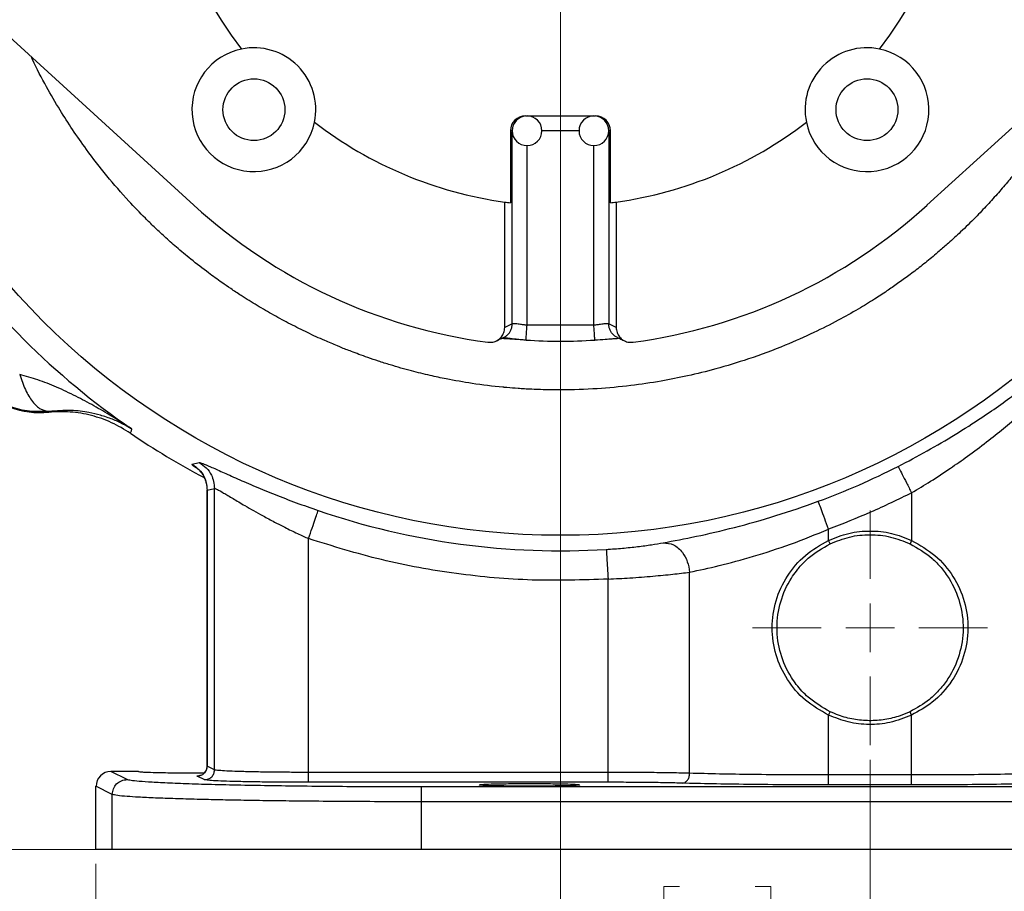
# Model space of a CAD drawing. Header units: inches. Extents: x 0.6 to 16.3, y 0.2 to 11.5.
# Tile 3 of 16: x 2.9 to 5.5, y 4.4 to 6.7. Entities that reach past the tile are written whole.
import ezdxf

# ---------------------------------------------------------------- set-up
doc = ezdxf.new("R2010")
doc.units = ezdxf.units.IN
doc.header["$MEASUREMENT"] = 0
doc.styles.add('SLDTEXTSTYLE0', font='TXT', dxfattribs={"width": 0.75})
doc.dimstyles.new('SLDDIMSTYLE0', dxfattribs={"dimtxt": 0.137795, "dimasz": 0.14, "dimexe": 0, "dimexo": 0.0625, "dimgap": 0.034449, "dimtad": 0, "dimtih": 1, "dimtoh": 1, "dimdec": 1, "dimlfac": 1.5, "dimrnd": 1e-09, "dimzin": 12, "dimdsep": 46, "dimtxsty": 'SLDTEXTSTYLE0', "dimblk1": 'CLOSED', "dimblk2": 'CLOSED', "dimsah": 1, "dimcen": 0.09, "dimadec": 0, "dimazin": 3, "dimtfac": 1, "dimtofl": 0, "dimtmove": 0, "dimatfit": 3, "dimldrblk": 'CLOSED', "dimfxl": 0, "dimfrac": 2, "dimtolj": 1, "dimtzin": 12, "dimarcsym": 0})
doc.dimstyles.new('SLDDIMSTYLE1', dxfattribs={"dimtxt": 0.137795, "dimasz": 0.14, "dimexe": 0, "dimexo": 0.0625, "dimgap": 0.034449, "dimtad": 0, "dimdec": 1, "dimlfac": 1.5, "dimrnd": 1e-09, "dimzin": 12, "dimdsep": 46, "dimtxsty": 'SLDTEXTSTYLE0', "dimblk1": 'CLOSED', "dimblk2": 'CLOSED', "dimsah": 1, "dimcen": 0.09, "dimadec": 0, "dimazin": 3, "dimtfac": 1, "dimtdec": 1, "dimtofl": 0, "dimtmove": 0, "dimatfit": 3, "dimldrblk": 'CLOSED', "dimfxl": 0, "dimfrac": 2, "dimtolj": 1, "dimtzin": 12, "dimarcsym": 0})
doc.dimstyles.new('SLDDIMSTYLE2', dxfattribs={"dimtxt": 0.137795, "dimasz": 0.14, "dimexe": 0, "dimexo": 0.0625, "dimgap": 0.034449, "dimtad": 0, "dimdec": 1, "dimlfac": 1.5, "dimrnd": 1e-09, "dimzin": 12, "dimdsep": 46, "dimtxsty": 'SLDTEXTSTYLE0', "dimblk1": 'CLOSED', "dimblk2": 'CLOSED', "dimsah": 1, "dimcen": 0.09, "dimadec": 0, "dimazin": 3, "dimtfac": 1, "dimtmove": 0, "dimatfit": 0, "dimldrblk": 'CLOSED', "dimfxl": 0, "dimfrac": 2, "dimtolj": 1, "dimtzin": 12, "dimarcsym": 0})
doc.dimstyles.new('SLDDIMSTYLE3', dxfattribs={"dimtxt": 0.137795, "dimasz": 0.14, "dimexe": 0, "dimexo": 0.0625, "dimgap": 0.034449, "dimtad": 0, "dimdec": 1, "dimlfac": 1.5, "dimrnd": 1e-09, "dimzin": 12, "dimdsep": 46, "dimtxsty": 'SLDTEXTSTYLE0', "dimblk1": 'CLOSED', "dimblk2": 'CLOSED', "dimsah": 1, "dimcen": 0.09, "dimadec": 0, "dimazin": 3, "dimtfac": 1, "dimtofl": 0, "dimtmove": 0, "dimatfit": 3, "dimldrblk": 'CLOSED', "dimfxl": 0, "dimfrac": 2, "dimtolj": 1, "dimtzin": 12, "dimarcsym": 0})
doc.dimstyles.new('SLDDIMSTYLE4', dxfattribs={"dimtxt": 0.137795, "dimasz": 0.14, "dimexe": 0, "dimexo": 0.0625, "dimgap": 0.034449, "dimtad": 0, "dimtih": 1, "dimtoh": 1, "dimdec": 1, "dimlfac": 1.5, "dimrnd": 1e-09, "dimzin": 12, "dimdsep": 46, "dimtxsty": 'SLDTEXTSTYLE0', "dimblk1": 'CLOSED', "dimblk2": 'CLOSED', "dimsah": 1, "dimcen": 0.09, "dimadec": 0, "dimazin": 3, "dimtfac": 1, "dimtdec": 1, "dimtofl": 0, "dimtmove": 0, "dimatfit": 3, "dimldrblk": 'CLOSED', "dimfxl": 0, "dimfrac": 2, "dimtolj": 1, "dimtzin": 12, "dimarcsym": 0})

# ---------------------------------------------------------------- blocks, each defined once
blk = doc.blocks.new('_Closed')
at = {"color": 0, "linetype": 'ByBlock', "lineweight": -2}
for p, q in [((-1, 0.166667), (0, 0)), ((-1, 0.166667), (-1, -0.166667)), ((0, 0), (-1, -0.166667)), ((0, 0), (-1, 0))]:
    blk.add_line(p, q, dxfattribs=at)
blk = doc.blocks.new('_D')
at = {"color": 7, "linetype": 'Continuous', "lineweight": 0}
for p, q in [((3.7642, 9.3328), (1.2716, 9.3328)), ((1.311, 9.3328), (1.311, 8.4175)), ((1.1582, 8.3895), (1.1163, 8.3895)), ((1.1163, 8.3895), (1.1163, 8.1707)), ((1.4637, 8.3895), (1.5057, 8.3895)), ((1.5057, 8.3895), (1.5057, 8.1707)), ((1.1163, 8.1707), (1.1582, 8.1707)), ((1.5057, 8.1707), (1.4637, 8.1707)), ((1.311, 4.4631), (1.311, 7.9646)), ((3.0976, 4.4631), (1.2716, 4.4631))]:
    blk.add_line(p, q, dxfattribs=at)
at = {"color": 7, "linetype": 'Continuous', "lineweight": 18, "xscale": 0.14, "yscale": 0.14}
for p, rotation in [((1.311, 9.3328), 90.0000000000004), ((1.311, 4.4631), 270.0000000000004)]:
    blk.add_blockref('_Closed', p, dxfattribs=dict(at, rotation=rotation))
at = {"color": 7, "linetype": 'Continuous', "lineweight": 18, "char_height": 0.1378, "attachment_point": 1, "style": 'SLDTEXTSTYLE0'}
for s, insert in [('186', (1.1582, 8.3484)), ('7.3', (1.1837, 8.1422))]:
    blk.add_mtext(s, dxfattribs=dict(at, insert=insert))
blk = doc.blocks.new('_D_1')
at = {"color": 7, "linetype": 'Continuous', "lineweight": 0}
for p, q in [((2.2898, 6.5667), (2.2898, 3.3187)), ((5.1764, 4.7044), (5.1764, 3.3187)), ((3.2472, 3.5565), (3.2052, 3.5565)), ((3.2052, 3.5565), (3.2052, 3.3378)), ((3.5526, 3.5565), (3.5946, 3.5565)), ((3.5946, 3.5565), (3.5946, 3.3378)), ((2.2898, 3.358), (3.0844, 3.358)), ((5.1764, 3.358), (3.7155, 3.358)), ((3.2052, 3.3378), (3.2472, 3.3378)), ((3.5946, 3.3378), (3.5526, 3.3378))]:
    blk.add_line(p, q, dxfattribs=at)
at = {"color": 7, "linetype": 'Continuous', "lineweight": 18, "xscale": 0.14, "yscale": 0.14, "rotation": 180.0000000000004}
blk.add_blockref('_Closed', (2.2898, 3.358), dxfattribs=at)
at = {"color": 7, "linetype": 'Continuous', "lineweight": 18, "xscale": 0.14, "yscale": 0.14}
blk.add_blockref('_Closed', (5.1764, 3.358), dxfattribs=at)
at = {"color": 7, "linetype": 'Continuous', "lineweight": 18, "char_height": 0.1378, "attachment_point": 1, "style": 'SLDTEXTSTYLE0'}
for s, insert in [('110', (3.2472, 3.5154)), ('4.3', (3.2726, 3.3092))]:
    blk.add_mtext(s, dxfattribs=dict(at, insert=insert))
blk = doc.blocks.new('_D_2')
at = {"color": 7, "linetype": 'Continuous', "lineweight": 0}
for p, q in [((4.3431, 6.8412), (4.3431, 4.1251)), ((5.1764, 4.7044), (5.1764, 4.1251)), ((4.6637, 4.3629), (4.6217, 4.3629)), ((4.6217, 4.3629), (4.6217, 4.1441)), ((4.8673, 4.3629), (4.9093, 4.3629)), ((4.9093, 4.3629), (4.9093, 4.1441)), ((4.3431, 4.1644), (4.0931, 4.1644)), ((5.1764, 4.1644), (5.4264, 4.1644)), ((4.6217, 4.1441), (4.6637, 4.1441)), ((4.9093, 4.1441), (4.8673, 4.1441))]:
    blk.add_line(p, q, dxfattribs=at)
at = {"color": 7, "linetype": 'Continuous', "lineweight": 18, "xscale": 0.14, "yscale": 0.14}
blk.add_blockref('_Closed', (4.3431, 4.1644, 0.532), dxfattribs=at)
at = {"color": 7, "linetype": 'Continuous', "lineweight": 18, "xscale": 0.14, "yscale": 0.14, "rotation": 180.0000000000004}
blk.add_blockref('_Closed', (5.1764, 4.1644, 0.532), dxfattribs=at)
at = {"color": 7, "linetype": 'Continuous', "lineweight": 18, "char_height": 0.1378, "attachment_point": 1, "style": 'SLDTEXTSTYLE0'}
for s, insert in [('32', (4.6637, 4.3218)), ('1.3', (4.6383, 4.1156))]:
    blk.add_mtext(s, dxfattribs=dict(at, insert=insert))
blk = doc.blocks.new('_D_3')
at = {"color": 7, "linetype": 'Continuous', "lineweight": 0}
for p, q in [((5.1764, 4.7044), (5.1764, 3.7911)), ((3.0931, 4.4237), (3.0931, 3.7911)), ((3.8032, 4.029), (3.7612, 4.029)), ((3.7612, 4.029), (3.7612, 3.8102)), ((4.0068, 4.029), (4.0488, 4.029)), ((4.0488, 4.029), (4.0488, 3.8102)), ((3.0931, 3.8305), (3.6403, 3.8305)), ((5.1764, 3.8305), (4.1696, 3.8305)), ((3.7612, 3.8102), (3.8032, 3.8102)), ((4.0488, 3.8102), (4.0068, 3.8102))]:
    blk.add_line(p, q, dxfattribs=at)
at = {"color": 7, "linetype": 'Continuous', "lineweight": 18, "xscale": 0.14, "yscale": 0.14, "rotation": 180.0000000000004}
blk.add_blockref('_Closed', (3.0931, 3.8305, 0.532), dxfattribs=at)
at = {"color": 7, "linetype": 'Continuous', "lineweight": 18, "xscale": 0.14, "yscale": 0.14}
blk.add_blockref('_Closed', (5.1764, 3.8305, 0.532), dxfattribs=at)
at = {"color": 7, "linetype": 'Continuous', "lineweight": 18, "char_height": 0.1378, "attachment_point": 1, "style": 'SLDTEXTSTYLE0'}
for s, insert in [('79', (3.8032, 3.9878)), ('3.1', (3.7777, 3.7817))]:
    blk.add_mtext(s, dxfattribs=dict(at, insert=insert))
blk = doc.blocks.new('_D_4')
at = {"color": 7, "linetype": 'Continuous', "lineweight": 0}
for p, q in [((5.1764, 4.7044), (5.1764, 3.7911)), ((7.2598, 4.4237), (7.2598, 3.7911)), ((6.2977, 4.029), (6.2557, 4.029)), ((6.2557, 4.029), (6.2557, 3.8102)), ((6.5013, 4.029), (6.5433, 4.029)), ((6.5433, 4.029), (6.5433, 3.8102)), ((5.1764, 3.8305), (6.1349, 3.8305)), ((7.2598, 3.8305), (6.6642, 3.8305)), ((6.2557, 3.8102), (6.2977, 3.8102)), ((6.5433, 3.8102), (6.5013, 3.8102))]:
    blk.add_line(p, q, dxfattribs=at)
at = {"color": 7, "linetype": 'Continuous', "lineweight": 18, "xscale": 0.14, "yscale": 0.14, "rotation": 180.0000000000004}
blk.add_blockref('_Closed', (5.1764, 3.8305, 0.532), dxfattribs=at)
at = {"color": 7, "linetype": 'Continuous', "lineweight": 18, "xscale": 0.14, "yscale": 0.14}
blk.add_blockref('_Closed', (7.2598, 3.8305, 0.532), dxfattribs=at)
at = {"color": 7, "linetype": 'Continuous', "lineweight": 18, "char_height": 0.1378, "attachment_point": 1, "style": 'SLDTEXTSTYLE0'}
for s, insert in [('79', (6.2977, 3.9878)), ('3.1', (6.2722, 3.7817))]:
    blk.add_mtext(s, dxfattribs=dict(at, insert=insert))
blk = doc.blocks.new('_D_5')
at = {"color": 7, "linetype": 'Continuous', "lineweight": 0}
for p, q in [((7.3953, 5.6938), (7.3953, 3.3187)), ((5.1764, 4.7044), (5.1764, 3.3187)), ((5.9633, 3.5565), (5.9213, 3.5565)), ((5.9213, 3.5565), (5.9213, 3.3378)), ((6.1669, 3.5565), (6.2089, 3.5565)), ((6.2089, 3.5565), (6.2089, 3.3378)), ((5.1764, 3.358), (5.8004, 3.358)), ((7.3953, 3.358), (6.3297, 3.358)), ((5.9213, 3.3378), (5.9633, 3.3378)), ((6.2089, 3.3378), (6.1669, 3.3378))]:
    blk.add_line(p, q, dxfattribs=at)
at = {"color": 7, "linetype": 'Continuous', "lineweight": 18, "xscale": 0.14, "yscale": 0.14, "rotation": 180.0000000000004}
blk.add_blockref('_Closed', (5.1764, 3.358, 0.532), dxfattribs=at)
at = {"color": 7, "linetype": 'Continuous', "lineweight": 18, "xscale": 0.14, "yscale": 0.14}
blk.add_blockref('_Closed', (7.3953, 3.358, 0.532), dxfattribs=at)
at = {"color": 7, "linetype": 'Continuous', "lineweight": 18, "char_height": 0.1378, "attachment_point": 1, "style": 'SLDTEXTSTYLE0'}
for s, insert in [('85', (5.9633, 3.5154)), ('3.3', (5.9378, 3.3092))]:
    blk.add_mtext(s, dxfattribs=dict(at, insert=insert))
blk = doc.blocks.new('_D_6')
at = {"color": 7, "linetype": 'Continuous', "lineweight": 0}
for p, q in [((3.9048, 7.2795), (1.6205, 7.2795)), ((1.6598, 7.2795), (1.6598, 5.5225)), ((1.5071, 5.4945), (1.4651, 5.4945)), ((1.4651, 5.4945), (1.4651, 5.2758)), ((1.8126, 5.4945), (1.8546, 5.4945)), ((1.8546, 5.4945), (1.8546, 5.2758)), ((1.4651, 5.2758), (1.5071, 5.2758)), ((1.8546, 5.2758), (1.8126, 5.2758)), ((1.6598, 4.4631), (1.6598, 5.0696)), ((3.0976, 4.4631), (1.6205, 4.4631))]:
    blk.add_line(p, q, dxfattribs=at)
at = {"color": 7, "linetype": 'Continuous', "lineweight": 18, "xscale": 0.14, "yscale": 0.14}
for p, rotation in [((1.6598, 7.2795, 0.532), 90.0000000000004), ((1.6598, 4.4631, 0.532), 270.0000000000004)]:
    blk.add_blockref('_Closed', p, dxfattribs=dict(at, rotation=rotation))
at = {"color": 7, "linetype": 'Continuous', "lineweight": 18, "char_height": 0.1378, "attachment_point": 1, "style": 'SLDTEXTSTYLE0'}
for s, insert in [('107', (1.5071, 5.4534)), ('4.2', (1.5326, 5.2472))]:
    blk.add_mtext(s, dxfattribs=dict(at, insert=insert))
blk = doc.blocks.new('SW_CENTERMARKSYMBOL_0')
at = {"color": 0, "linetype": 'Continuous', "lineweight": 18}
for p, q in [((0, 0.1312), (0, 0.316)), ((0, 0), (0, 0.0656)), ((-0.1312, 0), (-0.316, 0)), ((0, 0), (-0.0656, 0)), ((0, 0), (0, -0.0656)), ((0, 0), (0.0656, 0)), ((0.1312, 0), (0.316, 0)), ((0, -0.1312), (0, -0.316))]:
    blk.add_line(p, q, dxfattribs=at)

msp = doc.modelspace()

# ---------------------------------------------------------------- linework, layer by layer
at = {"color": 7, "linetype": 'Continuous', "lineweight": 25}
for p, q in [((2.7271, 6.7711), (3.3566, 6.1973)), ((5.3296, 6.1973), (5.9591, 6.7711)), ((4.2487, 6.4379), (4.4375, 6.4379)), ((4.2086, 6.3979), (4.2086, 6.2037)), ((4.4776, 6.2037), (4.4776, 6.3979)), ((4.1931, 5.8681), (4.1931, 6.2058)), ((4.4931, 6.2058), (4.4931, 5.8681)), ((4.2132, 5.8777), (4.1931, 5.8681)), ((4.4331, 5.8741), (4.2531, 5.8741)), ((4.4931, 5.8681), (4.473, 5.8777)), ((4.4357, 5.8343), (4.4356, 5.8347)), ((2.9664, 5.6422), (2.9663, 5.6401)), ((3.189, 5.595), (3.1873, 5.5894)), ((3.1873, 5.5894), (3.1855, 5.5836)), ((3.3515, 5.5003), (3.3708, 5.5047)), ((3.3924, 5.4304), (3.4122, 5.4345)), ((3.4122, 4.6772), (3.4122, 5.4345)), ((3.3921, 5.4305), (3.3921, 4.687)), ((3.3924, 4.6871), (3.3924, 5.4304)), ((5.2882, 5.4229), (5.2882, 5.2949)), ((5.0647, 5.2949), (5.0647, 5.3251)), ((3.6652, 4.6703), (3.6652, 5.2997)), ((5.069, 5.2859), (5.0647, 5.2949)), ((5.2882, 5.2949), (5.2839, 5.2859)), ((4.6908, 4.6679), (4.6908, 5.2093)), ((4.4714, 4.6703), (4.4714, 5.1908)), ((5.0647, 4.8246), (5.069, 4.8337)), ((5.0647, 4.6633), (5.0647, 4.8246)), ((5.2882, 4.8246), (5.2839, 4.8337)), ((5.2882, 4.6633), (5.2882, 4.8246)), ((3.1769, 4.6509), (3.1331, 4.6728)), ((3.2074, 4.6728), (3.1331, 4.6728)), ((3.4122, 4.6772), (3.3924, 4.6871)), ((4.4714, 4.6703), (3.6652, 4.6703)), ((3.3856, 4.6506), (3.3658, 4.6605)), ((4.4714, 4.6436), (3.6652, 4.6436)), ((5.2882, 4.6633), (5.0647, 4.6633)), ((3.137, 4.6109), (3.0931, 4.6328)), ((3.0931, 4.4631), (3.0931, 4.6328)), ((6.3837, 4.6312), (3.9692, 4.6312)), ((5.2882, 4.6366), (5.0647, 4.6366)), ((3.137, 4.4631), (3.137, 4.6109)), ((3.9692, 4.4631), (3.9692, 4.5912)), ((6.3837, 4.5912), (3.9692, 4.5912)), ((3.137, 4.4631), (3.0931, 4.4631)), ((6.3837, 4.4631), (3.9692, 4.4631))]:
    msp.add_line(p, q, dxfattribs=at)
at = {"color": 8, "linetype": 'Continuous', "lineweight": 25}
for p, q in [((4.2131, 6.3979), (4.2086, 6.3979)), ((4.2132, 5.8777), (4.2132, 6.3945)), ((4.3931, 6.3979), (4.2931, 6.3979)), ((4.473, 6.3945), (4.473, 5.8777)), ((4.4776, 6.3979), (4.4731, 6.3979)), ((4.2531, 5.8741), (4.2531, 6.3579)), ((4.4331, 5.8741), (4.4331, 6.3579))]:
    msp.add_line(p, q, dxfattribs=at)
at = {"color": 7, "linetype": 'Continuous', "lineweight": 25}
for centre, radius in [((4.3431, 7.2795), 1.9709), ((3.5181, 6.4545), 0.0833), ((5.1681, 6.4545), 0.0833)]:
    msp.add_circle(centre, radius, dxfattribs=at)
for centre, radius, start, end in [((4.3431, 7.2795), 1.0842, 142.3827, 217.6173), ((4.3431, 7.2795), 1.0842, 322.3827, 37.6173), ((3.5181, 6.4545), 0.1667, 101.7066, 348.2934), ((3.5181, 6.4545), 0.1667, 348.2934, 101.7066), ((5.1681, 6.4545), 0.1667, 78.2934, 191.7066), ((5.1681, 6.4545), 0.1667, 191.7066, 78.2934), ((4.3431, 7.2795), 1.0842, 232.3827, 262.0475), ((4.2531, 6.3979), 0.04, 90, 270), ((4.2531, 6.3979), 0.04, 270, 90), ((4.4331, 6.3979), 0.04, 90, 270), ((4.4331, 6.3979), 0.04, 270, 90), ((4.3431, 7.2795), 1.0842, 277.9525, 307.6173), ((4.3431, 7.2795), 1.0842, 262.0475, 262.8715), ((4.3431, 7.2795), 1.0842, 277.1285, 277.9525), ((4.3431, 7.2795), 1.4644, 227.6489, 262.3211), ((4.3431, 7.2795), 1.4644, 277.6789, 312.3511), ((4.3431, 7.2795), 2.0419, 214.4163, 235.5837), ((2.9435, 5.8799), 0.2409, 174.5811, 275.4189), ((4.3431, 7.2795), 1.4482, 266.3343, 273.6638), ((4.3431, 7.2795), 2.0533, 235.6839, 242.158), ((4.3431, 7.2795), 2.0034, 290.2646, 296.9778), ((4.3431, 7.2795), 2.0127, 251.0991, 273.5144)]:
    msp.add_arc(centre, radius, start, end, dxfattribs=at)
for centre, major_axis, ratio, start_param, end_param in [((4.2487, 6.3979), (-0.0402, 0), 0.996195, 4.712389, 6.283185), ((4.4375, 6.3979), (-0.0402, 0), 0.996195, 3.141593, 4.712389), ((3.1332, 4.6327), (-0.0358, 0.0179), 0.998288, 5.176448, 6.745874)]:
    msp.add_ellipse(centre, major_axis=major_axis, ratio=ratio, start_param=start_param, end_param=end_param, dxfattribs=at)
at = {"color": 8, "linetype": 'Continuous', "lineweight": 25}
for points, knots in [([(5.7605, 6.59), (5.7575, 6.5835), (5.7386, 6.542), (5.698, 6.4718), (5.6524, 6.4), (5.6186, 6.3522), (5.5974, 6.3233), (5.5742, 6.2933), (5.5489, 6.2623), (5.5215, 6.2303), (5.4919, 6.1974), (5.458, 6.162), (5.423, 6.1277), (5.3901, 6.0974), (5.3653, 6.0757), (5.3405, 6.0548), (5.3135, 6.0329), (5.2815, 6.0085), (5.2512, 5.9865), (5.2204, 5.9653), (5.1853, 5.9423), (5.1417, 5.9157), (5.0875, 5.8853), (5.0221, 5.8523), (4.9418, 5.8167), (4.8536, 5.7838), (4.7656, 5.757), (4.6871, 5.7376), (4.6108, 5.7226), (4.5298, 5.7106), (4.4397, 5.7022), (4.3674, 5.6997), (4.3166, 5.7), (4.2906, 5.7006), (4.2674, 5.7016), (4.2472, 5.7026), (4.2248, 5.7041), (4.2065, 5.7055), (4.1933, 5.7067), (4.1898, 5.7071), (4.1888, 5.7072), (4.1884, 5.7072), (4.1883, 5.7072), (4.1883, 5.7072), (4.1883, 5.7072), (4.1606, 5.7099), (4.1094, 5.7162), (4.0443, 5.7276), (3.9901, 5.7391), (3.9398, 5.7515), (3.8933, 5.7647), (3.8542, 5.7771), (3.8261, 5.7866), (3.8019, 5.7953), (3.7774, 5.8045), (3.7582, 5.8121), (3.7344, 5.8218), (3.7044, 5.8346), (3.6622, 5.854), (3.6163, 5.8769), (3.5712, 5.9012), (3.5269, 5.9269), (3.4885, 5.9509), (3.457, 5.9717), (3.4277, 5.9919), (3.3917, 6.018), (3.3507, 6.0498), (3.3112, 6.0827), (3.2783, 6.112), (3.2505, 6.1379), (3.2184, 6.1693), (3.1753, 6.2143), (3.1218, 6.2758), (3.0718, 6.3406), (3.0303, 6.4), (2.9943, 6.456), (2.9581, 6.5188), (2.9322, 6.5665), (2.9199, 6.594), (2.9188, 6.5963)], [0, 0, 0, 0, 0.006092, 0.03862, 0.068604, 0.07813, 0.088249, 0.098961, 0.110267, 0.122167, 0.134661, 0.14775, 0.163663, 0.176276, 0.185587, 0.191593, 0.203731, 0.215091, 0.225672, 0.235475, 0.246785, 0.261219, 0.278774, 0.29945, 0.323246, 0.353167, 0.379158, 0.40122, 0.42165, 0.445025, 0.470573, 0.498295, 0.506279, 0.513701, 0.520271, 0.525988, 0.530853, 0.539282, 0.541498, 0.542106, 0.542285, 0.542381, 0.542387, 0.542389, 0.54239, 0.54239, 0.565962, 0.586057, 0.59837, 0.612982, 0.629913, 0.639339, 0.64776, 0.655028, 0.661144, 0.669918, 0.672577, 0.682936, 0.697465, 0.711964, 0.726436, 0.740879, 0.755295, 0.764826, 0.772926, 0.785464, 0.802441, 0.816891, 0.829053, 0.839768, 0.849035, 0.867124, 0.892606, 0.918047, 0.93646, 0.954011, 0.974476, 0.997848, 1, 1, 1, 1]), ([(4.1899, 5.8415), (4.191, 5.8419), (4.1946, 5.8434), (4.2001, 5.8475), (4.2058, 5.8537), (4.21, 5.8611), (4.2127, 5.8692), (4.2131, 5.8748), (4.2132, 5.8777)], [0, 0, 0, 0, 0.074391, 0.259144, 0.443896, 0.629221, 0.814709, 1, 1, 1, 1]), ([(4.4963, 5.8415), (4.4952, 5.8419), (4.4916, 5.8434), (4.4862, 5.8475), (4.4804, 5.8537), (4.4763, 5.8611), (4.4735, 5.8692), (4.4731, 5.8748), (4.473, 5.8777)], [0, 0, 0, 0, 0.074374, 0.25913, 0.443885, 0.629214, 0.814706, 1, 1, 1, 1]), ([(5.2882, 5.4229), (5.3053, 5.4332), (5.3407, 5.4545), (5.3908, 5.4876), (5.4413, 5.523), (5.4892, 5.5589), (5.536, 5.5962), (5.5788, 5.6324), (5.6129, 5.6626), (5.6315, 5.68), (5.6378, 5.6859)], [0, 0, 0, 0, 0.127605, 0.264824, 0.387105, 0.531158, 0.664347, 0.797988, 0.931407, 1, 1, 1, 1]), ([(3.371, 5.4846), (3.3663, 5.4877), (3.351, 5.4975), (3.3513, 5.4991), (3.3515, 5.5003)], [0, 0, 0, 0, 0.307025, 1, 1, 1, 1]), ([(3.3658, 4.6605), (3.3651, 4.6611), (3.3643, 4.6619), (3.3745, 4.6626), (3.3763, 4.6627)], [0, 0, 0, 0, 0.8192032, 1, 1, 1, 1])]:
    msp.add_open_spline(points, degree=3, knots=knots, dxfattribs=at)
at = {"color": 7, "linetype": 'Continuous', "lineweight": 25}
for points, knots in [([(2.9664, 5.6422), (2.9489, 5.6415), (2.9139, 5.6402), (2.8623, 5.6529), (2.8145, 5.6759), (2.7729, 5.7092), (2.7396, 5.7508), (2.7164, 5.7989), (2.7038, 5.8506), (2.7051, 5.8855), (2.7058, 5.9028)], [0, 0, 0, 0, 0.125074, 0.249962, 0.374807, 0.49975, 0.624933, 0.750497, 0.87658, 1, 1, 1, 1]), ([(4.1474, 5.8283), (4.152, 5.8281), (4.1611, 5.8278), (4.1742, 5.8332), (4.1845, 5.8422), (4.1916, 5.8543), (4.1926, 5.8634), (4.1931, 5.8681)], [0, 0, 0, 0, 0.199414, 0.398488, 0.602512, 0.794514, 1, 1, 1, 1]), ([(4.2531, 5.8741), (4.25, 5.8745), (4.245, 5.8752), (4.2356, 5.8764), (4.2254, 5.8777), (4.216, 5.8785), (4.2142, 5.8779), (4.2132, 5.8777)], [0, 0, 0, 0, 0.159313, 0.251606, 0.501689, 0.760144, 1, 1, 1, 1]), ([(4.473, 5.8777), (4.4721, 5.8779), (4.4702, 5.8785), (4.4608, 5.8777), (4.4506, 5.8764), (4.4412, 5.8752), (4.4363, 5.8745), (4.4331, 5.8741)], [0, 0, 0, 0, 0.239893, 0.498467, 0.748839, 0.839044, 1, 1, 1, 1]), ([(4.4931, 5.8681), (4.4936, 5.8636), (4.4945, 5.8545), (4.5015, 5.8424), (4.5117, 5.8334), (4.5247, 5.8279), (4.534, 5.8281), (4.5388, 5.8283)], [0, 0, 0, 0, 0.197771, 0.395193, 0.598315, 0.790277, 1, 1, 1, 1]), ([(4.1692, 5.8314), (4.1726, 5.833), (4.1777, 5.8354), (4.1847, 5.8388), (4.1882, 5.8404), (4.19, 5.8413)], [0, 0, 0, 0, 0.496782, 0.739131, 1, 1, 1, 1]), ([(4.2505, 5.8343), (4.2405, 5.8349), (4.2204, 5.8362), (4.1963, 5.8378), (4.1871, 5.8381), (4.1836, 5.8383)], [0, 0, 0, 0, 0.3834856, 0.7643187, 1, 1, 1, 1]), ([(4.1904, 5.8413), (4.191, 5.8412), (4.1922, 5.8409), (4.2045, 5.8394), (4.2201, 5.8375), (4.2369, 5.8357), (4.2465, 5.8351), (4.2506, 5.8348)], [0, 0, 0, 0, 0.2226442, 0.4274013, 0.7022938, 0.8717707, 1, 1, 1, 1]), ([(4.4356, 5.8348), (4.4452, 5.8354), (4.4623, 5.8365), (4.481, 5.8378), (4.4927, 5.8385), (4.4972, 5.8389), (4.4995, 5.8392), (4.4994, 5.8394), (4.4994, 5.8395)], [0, 0, 0, 0, 0.318385, 0.568294, 0.75112, 0.875484, 0.971703, 1, 1, 1, 1]), ([(4.4962, 5.8413), (4.4992, 5.8399), (4.5062, 5.8365), (4.5131, 5.8333), (4.517, 5.8314)], [0, 0, 0, 0, 0.434186, 1, 1, 1, 1]), ([(5.2519, 5.4941), (5.278, 5.5078), (5.3305, 5.5353), (5.4061, 5.5798), (5.4898, 5.6334), (5.5788, 5.6964), (5.6342, 5.7406), (5.662, 5.7628)], [0, 0, 0, 0, 0.164905, 0.331444, 0.498078, 0.748392, 1, 1, 1, 1]), ([(2.8877, 5.7417), (2.8925, 5.7275), (2.9021, 5.6989), (2.922, 5.6669), (2.9441, 5.6458), (2.9589, 5.6434), (2.9664, 5.6422)], [0, 0, 0, 0, 0.250057, 0.5, 0.749943, 1, 1, 1, 1]), ([(3.189, 5.595), (3.171, 5.6067), (3.1377, 5.6283), (3.0875, 5.6575), (3.0384, 5.6838), (2.9882, 5.7074), (2.9381, 5.7276), (2.9041, 5.7371), (2.8877, 5.7417)], [0, 0, 0, 0, 0.19341, 0.356578, 0.521448, 0.69211, 0.851366, 1, 1, 1, 1]), ([(3.189, 5.595), (3.1813, 5.5995), (3.1648, 5.6091), (3.1369, 5.6216), (3.1065, 5.6319), (3.0699, 5.6404), (3.0254, 5.6463), (2.9867, 5.6436), (2.9664, 5.6422)], [0, 0, 0, 0, 0.129758, 0.275309, 0.434085, 0.573632, 0.775585, 1, 1, 1, 1]), ([(3.1855, 5.5836), (3.1691, 5.5936), (3.1362, 5.6137), (3.0812, 5.6324), (3.024, 5.6426), (2.9855, 5.6409), (2.9663, 5.6401)], [0, 0, 0, 0, 0.250014, 0.500009, 0.75, 1, 1, 1, 1]), ([(3.3515, 5.5003), (3.358, 5.4958), (3.3711, 5.4868), (3.3879, 5.4632), (3.3907, 5.4428), (3.3924, 5.4304)], [0, 0, 0, 0, 0.280707, 0.5612765, 1, 1, 1, 1]), ([(3.3708, 5.5047), (3.3731, 5.5043), (3.3778, 5.5034), (3.4, 5.4939), (3.4319, 5.4795), (3.4729, 5.4611), (3.5208, 5.4403), (3.5742, 5.4184), (3.6315, 5.3962), (3.6713, 5.3823), (3.6911, 5.3753)], [0, 0, 0, 0, 0.127713, 0.254753, 0.381151, 0.506599, 0.631161, 0.754782, 0.877639, 1, 1, 1, 1]), ([(3.3708, 5.5047), (3.3774, 5.5002), (3.3906, 5.4913), (3.4077, 5.4676), (3.4105, 5.4471), (3.4122, 5.4345)], [0, 0, 0, 0, 0.280717, 0.561293, 1, 1, 1, 1]), ([(3.3729, 5.482), (3.3727, 5.482), (3.3723, 5.4821), (3.3759, 5.4781), (3.3807, 5.4713), (3.3856, 5.4622), (3.3907, 5.4484), (3.3915, 5.4374), (3.3921, 5.43)], [0, 0, 0, 0, 0.1569339, 0.3526095, 0.499649, 0.6235683, 0.7446665, 1, 1, 1, 1]), ([(3.4122, 5.4345), (3.4141, 5.4341), (3.4178, 5.4332), (3.4355, 5.4231), (3.4608, 5.408), (3.4892, 5.3911), (3.517, 5.3751), (3.5436, 5.3602), (3.5717, 5.3452), (3.5974, 5.332), (3.6182, 5.3217), (3.6348, 5.3138), (3.6504, 5.3064), (3.6604, 5.3019), (3.6652, 5.2997)], [0, 0, 0, 0, 0.121848, 0.244386, 0.368444, 0.493835, 0.574759, 0.654898, 0.747155, 0.825798, 0.873837, 0.919505, 0.961559, 1, 1, 1, 1]), ([(4.6199, 5.2885), (4.6484, 5.2938), (4.7052, 5.3044), (4.8102, 5.3287), (4.9225, 5.3599), (4.9989, 5.3867), (5.037, 5.4001)], [0, 0, 0, 0, 0.253071, 0.503794, 0.7524, 1, 1, 1, 1]), ([(4.6908, 5.2093), (4.7164, 5.2148), (4.7677, 5.2258), (4.8619, 5.2511), (4.9625, 5.2835), (5.0306, 5.3112), (5.0647, 5.3251)], [0, 0, 0, 0, 0.2490088, 0.4985179, 0.7486426, 1, 1, 1, 1]), ([(5.0647, 5.2949), (5.0826, 5.302), (5.1185, 5.3164), (5.1764, 5.322), (5.2344, 5.3164), (5.2703, 5.302), (5.2882, 5.2949)], [0, 0, 0, 0, 0.25006, 0.5, 0.74994, 1, 1, 1, 1]), ([(4.4714, 5.1908), (4.4033, 5.1885), (4.2669, 5.184), (4.0626, 5.2028), (3.8606, 5.2388), (3.7302, 5.2794), (3.6652, 5.2997)], [0, 0, 0, 0, 0.249401, 0.5, 0.750599, 1, 1, 1, 1]), ([(4.4665, 5.2706), (4.481, 5.2716), (4.5101, 5.2736), (4.5514, 5.2781), (4.5894, 5.2832), (4.6097, 5.2867), (4.6199, 5.2885)], [0, 0, 0, 0, 0.248261, 0.49716, 0.747575, 1, 1, 1, 1]), ([(4.6199, 5.2885), (4.6293, 5.2877), (4.6479, 5.2863), (4.6711, 5.2653), (4.686, 5.2381), (4.6892, 5.2189), (4.6908, 5.2093)], [0, 0, 0, 0, 0.279859, 0.558955, 0.779413, 1, 1, 1, 1]), ([(5.0647, 4.8246), (5.043, 4.837), (4.9996, 4.8616), (4.9514, 4.9189), (4.9202, 4.986), (4.9095, 5.0598), (4.9202, 5.1335), (4.9514, 5.2006), (4.9996, 5.2579), (5.043, 5.2825), (5.0647, 5.2949)], [0, 0, 0, 0, 0.126041, 0.251244, 0.375836, 0.5, 0.624164, 0.748756, 0.873959, 1, 1, 1, 1]), ([(5.069, 4.8337), (5.0484, 4.8455), (5.0141, 4.8654), (4.9823, 4.9004), (4.9555, 4.9387), (4.9328, 4.989), (4.9227, 5.0598), (4.9328, 5.1305), (4.9555, 5.1808), (4.9756, 5.2096), (4.9903, 5.2278), (5.0176, 5.2563), (5.0484, 5.274), (5.069, 5.2859)], [0, 0, 0, 0, 0.125014, 0.209193, 0.250193, 0.375117, 0.499964, 0.624811, 0.749734, 0.790734, 0.812389, 0.874986, 1, 1, 1, 1]), ([(5.2839, 5.2859), (5.3046, 5.2739), (5.3355, 5.2561), (5.3684, 5.2216), (5.3964, 5.1834), (5.4207, 5.1285), (5.4302, 5.0571), (5.4191, 4.9858), (5.3937, 4.9314), (5.3641, 4.8928), (5.3315, 4.8605), (5.302, 4.8439), (5.2839, 4.8337)], [0, 0, 0, 0, 0.126003, 0.188282, 0.253001, 0.378753, 0.504566, 0.630543, 0.756605, 0.821136, 0.890403, 1, 1, 1, 1]), ([(5.2882, 5.2949), (5.3101, 5.2824), (5.3538, 5.2575), (5.4023, 5.1995), (5.4333, 5.1316), (5.4434, 5.057), (5.4317, 4.9827), (5.3986, 4.9141), (5.3496, 4.8588), (5.3073, 4.8353), (5.2882, 4.8246)], [0, 0, 0, 0, 0.127196, 0.253543, 0.379269, 0.504568, 0.629874, 0.755639, 0.889456, 1, 1, 1, 1]), ([(4.4714, 5.1908), (4.4911, 5.1918), (4.5325, 5.1939), (4.5917, 5.1985), (4.6469, 5.2038), (4.6761, 5.2075), (4.6908, 5.2093)], [0, 0, 0, 0, 0.238495, 0.500449, 0.750229, 1, 1, 1, 1]), ([(5.2882, 4.8246), (5.269, 4.817), (5.2322, 4.8025), (5.1737, 4.7977), (5.1172, 4.8036), (5.0822, 4.8176), (5.0647, 4.8246)], [0, 0, 0, 0, 0.267636, 0.511724, 0.755802, 1, 1, 1, 1]), ([(5.2839, 4.8337), (5.2751, 4.8299), (5.2535, 4.8204), (5.2166, 4.8116), (5.1744, 4.8082), (5.1322, 4.8123), (5.0969, 4.8214), (5.0765, 4.8304), (5.069, 4.8337)], [0, 0, 0, 0, 0.129096, 0.319139, 0.509183, 0.69923, 0.889277, 1, 1, 1, 1]), ([(3.2074, 4.6728), (3.2082, 4.6725), (3.2097, 4.6719), (3.2223, 4.6711), (3.2421, 4.6703), (3.268, 4.6698), (3.2994, 4.6693), (3.3406, 4.6691), (3.3714, 4.6693), (3.3854, 4.6694)], [0, 0, 0, 0, 0.12897, 0.241391, 0.415892, 0.524276, 0.629812, 0.831421, 1, 1, 1, 1]), ([(3.3921, 4.6878), (3.392, 4.6863), (3.3919, 4.6834), (3.3908, 4.6789), (3.3888, 4.6745), (3.3849, 4.6688), (3.3827, 4.6672), (3.3811, 4.6659)], [0, 0, 0, 0, 0.113433, 0.227954, 0.35435, 0.516579, 1, 1, 1, 1]), ([(3.6652, 4.6703), (3.6498, 4.6703), (3.6186, 4.6704), (3.5727, 4.6707), (3.529, 4.6714), (3.4903, 4.6722), (3.4574, 4.6733), (3.4364, 4.6744), (3.4235, 4.6754), (3.4154, 4.6762), (3.4134, 4.6769), (3.4122, 4.6772)], [0, 0, 0, 0, 0.120191, 0.243561, 0.370113, 0.499848, 0.623463, 0.75913, 0.825792, 0.906085, 1, 1, 1, 1]), ([(4.6908, 4.6679), (4.6753, 4.6683), (4.645, 4.669), (4.5894, 4.6697), (4.531, 4.6702), (4.491, 4.6702), (4.4714, 4.6703)], [0, 0, 0, 0, 0.261981, 0.515974, 0.761979, 1, 1, 1, 1]), ([(4.6708, 4.6413), (4.6734, 4.6417), (4.6785, 4.6427), (4.6851, 4.6488), (4.6897, 4.6576), (4.6904, 4.6645), (4.6908, 4.6679)], [0, 0, 0, 0, 0.250168, 0.5, 0.749832, 1, 1, 1, 1]), ([(5.0647, 4.6633), (5.0297, 4.6634), (4.9593, 4.6635), (4.8595, 4.6644), (4.7665, 4.6659), (4.7164, 4.6672), (4.6908, 4.6679)], [0, 0, 0, 0, 0.248098, 0.499972, 0.743516, 1, 1, 1, 1]), ([(5.6621, 4.6679), (5.6365, 4.6672), (5.5864, 4.6659), (5.4934, 4.6644), (5.3936, 4.6635), (5.3231, 4.6634), (5.2882, 4.6633)], [0, 0, 0, 0, 0.256485, 0.500028, 0.751903, 1, 1, 1, 1]), ([(3.9692, 4.6312), (3.9378, 4.6312), (3.8743, 4.6313), (3.779, 4.6317), (3.6837, 4.6325), (3.5906, 4.6336), (3.5023, 4.6351), (3.4215, 4.6368), (3.3502, 4.6389), (3.2901, 4.6411), (3.2426, 4.6435), (3.208, 4.6459), (3.1851, 4.6484), (3.1796, 4.65), (3.1769, 4.6509)], [0, 0, 0, 0, 0.078013, 0.158273, 0.240636, 0.3262, 0.412699, 0.499946, 0.587208, 0.673719, 0.75929, 0.841686, 0.921965, 1, 1, 1, 1]), ([(3.6652, 4.6436), (3.6486, 4.6436), (3.6145, 4.6437), (3.5639, 4.6441), (3.5151, 4.6447), (3.4712, 4.6456), (3.4349, 4.6467), (3.4081, 4.6479), (3.3909, 4.6492), (3.3873, 4.6501), (3.3856, 4.6506)], [0, 0, 0, 0, 0.117056, 0.240652, 0.36903, 0.499946, 0.630871, 0.759274, 0.882905, 1, 1, 1, 1]), ([(4.2598, 4.6403), (4.2425, 4.6403), (4.2161, 4.6402), (4.1846, 4.6397), (4.1588, 4.6392), (4.1388, 4.6384), (4.1266, 4.6376), (4.1228, 4.6367), (4.1266, 4.6359), (4.1388, 4.6351), (4.1588, 4.6343), (4.1846, 4.6338), (4.2161, 4.6333), (4.2598, 4.6331), (4.3034, 4.6333), (4.3349, 4.6338), (4.3608, 4.6343), (4.3807, 4.6351), (4.3929, 4.6359), (4.3968, 4.6367), (4.3929, 4.6376), (4.3807, 4.6384), (4.3608, 4.6392), (4.3349, 4.6397), (4.3034, 4.6402), (4.2771, 4.6403), (4.2598, 4.6403)], [0, 0, 0, 0, 0.060622, 0.092355, 0.124946, 0.177415, 0.211219, 0.25, 0.28878, 0.322584, 0.375054, 0.407645, 0.439378, 0.5, 0.560621, 0.592355, 0.624946, 0.677415, 0.711219, 0.75, 0.78878, 0.822584, 0.875054, 0.907645, 0.939378, 1, 1, 1, 1]), ([(4.6708, 4.6413), (4.6576, 4.6416), (4.631, 4.6423), (4.5814, 4.643), (4.5275, 4.6435), (4.49, 4.6436), (4.4714, 4.6436)], [0, 0, 0, 0, 0.247212, 0.500026, 0.752825, 1, 1, 1, 1]), ([(5.0647, 4.6366), (5.028, 4.6367), (4.9538, 4.6368), (4.8473, 4.6378), (4.7494, 4.6392), (4.6968, 4.6406), (4.6708, 4.6413)], [0, 0, 0, 0, 0.247175, 0.499974, 0.752788, 1, 1, 1, 1]), ([(5.6821, 4.6413), (5.6561, 4.6406), (5.6035, 4.6392), (5.5055, 4.6378), (5.3991, 4.6368), (5.3249, 4.6367), (5.2882, 4.6366)], [0, 0, 0, 0, 0.247212, 0.500026, 0.752825, 1, 1, 1, 1]), ([(3.9692, 4.5912), (3.9355, 4.5912), (3.8676, 4.5913), (3.7664, 4.5918), (3.675, 4.5925), (3.5943, 4.5934), (3.524, 4.5944), (3.4571, 4.5955), (3.4046, 4.5967), (3.3645, 4.5977), (3.3347, 4.5985), (3.3061, 4.5994), (3.2787, 4.6003), (3.2528, 4.6013), (3.2288, 4.6024), (3.2022, 4.6038), (3.174, 4.6056), (3.1475, 4.6081), (3.1406, 4.6099), (3.137, 4.6109)], [0, 0, 0, 0, 0.079768, 0.160951, 0.24355, 0.306446, 0.370139, 0.434631, 0.49992, 0.534019, 0.569107, 0.605181, 0.642244, 0.680293, 0.719331, 0.759355, 0.825954, 0.906172, 1, 1, 1, 1])]:
    msp.add_open_spline(points, degree=3, knots=knots, dxfattribs=at)
for points in [[(4.2505, 5.8343), (4.2505, 5.8343), (4.2505, 5.8343), (4.2507, 5.8364), (4.2509, 5.84), (4.2512, 5.845), (4.2516, 5.8511), (4.2521, 5.8583), (4.2526, 5.866), (4.2529, 5.8714), (4.2531, 5.8741)], [(5.2519, 5.4941), (5.2526, 5.4928), (5.254, 5.4901), (5.2624, 5.4735), (5.2742, 5.4503), (5.2835, 5.432), (5.2882, 5.4229)], [(5.2882, 5.4229), (5.2517, 5.4049), (5.1786, 5.3691), (5.1026, 5.3398), (5.0647, 5.3251)], [(5.0647, 5.3251), (5.0611, 5.3347), (5.054, 5.354), (5.045, 5.3784), (5.0386, 5.3959), (5.0375, 5.3987), (5.037, 5.4001)], [(3.6652, 5.2997), (3.6685, 5.3094), (3.6752, 5.3288), (3.6836, 5.3534), (3.6897, 5.3711), (3.6906, 5.3739), (3.6911, 5.3753)], [(5.069, 5.2859), (5.0862, 5.2927), (5.1207, 5.3065), (5.1764, 5.3119), (5.2322, 5.3065), (5.2667, 5.2927), (5.2839, 5.2859)], [(4.4665, 5.2706), (4.4666, 5.2691), (4.4668, 5.2661), (4.4679, 5.2475), (4.4695, 5.2215), (4.4708, 5.201), (4.4714, 5.1908)], [(3.3658, 4.6605), (3.3693, 4.6609), (3.3763, 4.6617), (3.3851, 4.6678), (3.3912, 4.6767), (3.392, 4.6836), (3.3924, 4.6871)], [(3.3856, 4.6506), (3.3891, 4.651), (3.3961, 4.6518), (3.4049, 4.6579), (3.411, 4.6668), (3.4118, 4.6737), (3.4122, 4.6772)], [(3.6652, 4.6436), (3.6652, 4.6441), (3.6652, 4.6451), (3.6652, 4.6512), (3.6652, 4.66), (3.6652, 4.6668), (3.6652, 4.6703)], [(4.4714, 4.6436), (4.4714, 4.6441), (4.4714, 4.6451), (4.4714, 4.6512), (4.4714, 4.66), (4.4714, 4.6668), (4.4714, 4.6703)], [(3.137, 4.6109), (3.1376, 4.6161), (3.1388, 4.6266), (3.148, 4.6398), (3.1612, 4.649), (3.1717, 4.6503), (3.1769, 4.6509)], [(5.0647, 4.6366), (5.0647, 4.6371), (5.0647, 4.6381), (5.0647, 4.6443), (5.0647, 4.653), (5.0647, 4.6599), (5.0647, 4.6633)], [(5.2882, 4.6366), (5.2882, 4.6371), (5.2882, 4.6381), (5.2882, 4.6443), (5.2882, 4.653), (5.2882, 4.6599), (5.2882, 4.6633)], [(3.9692, 4.5912), (3.9692, 4.5963), (3.9692, 4.6067), (3.9692, 4.6197), (3.9692, 4.629), (3.9692, 4.6305), (3.9692, 4.6312)], [(3.9692, 4.4631), (3.934, 4.4631), (3.8637, 4.4631), (3.7599, 4.4631), (3.6595, 4.4631), (3.5641, 4.4631), (3.4751, 4.4631), (3.394, 4.4631), (3.3221, 4.4631), (3.2606, 4.4631), (3.2103, 4.4631), (3.1724, 4.4631), (3.1463, 4.4631), (3.1401, 4.4631), (3.137, 4.4631)]]:
    msp.add_open_spline(points, degree=3, dxfattribs=at)
at = {"color": 8, "linetype": 'Continuous', "lineweight": 25}
msp.add_open_spline([(4.4356, 5.8347), (4.4356, 5.8352), (4.4355, 5.8363), (4.4353, 5.84), (4.435, 5.845), (4.4346, 5.8511), (4.4341, 5.8583), (4.4336, 5.866), (4.4333, 5.8714), (4.4331, 5.8741)], degree=3, dxfattribs=at)

# ---------------------------------------------------------------- block references
at = {"color": 7, "linetype": 'Continuous', "lineweight": 0}
msp.add_blockref('SW_CENTERMARKSYMBOL_0', (5.1764, 5.0598), dxfattribs=at)

# ---------------------------------------------------------------- dimensions: what is measured, and where the dimension line sits
at = {"color": 7, "linetype": 'Continuous', "lineweight": 18}
for base, p1, dimstyle, picture, middle in [((1.311, 4.4631), (3.8036, 9.3328), 'SLDDIMSTYLE0', '_D', (1.311, 8.191)), ((1.6598, 4.4631), (3.9442, 7.2795), 'SLDDIMSTYLE4', '_D_6', (1.6598, 5.296))]:
    dim = msp.add_linear_dim(base=base, p1=p1, p2=(3.137, 4.4631), angle=90, dimstyle=dimstyle, dxfattribs=at)
    dim.commit()
    dim.dimension.update_dxf_attribs({"geometry": picture, "text_midpoint": middle, "dimtype": 160})
for base, p1, p2, dimstyle, picture, middle in [((5.17644, 4.16442), (4.3431, 6.88054), (5.17644, 4.74381), 'SLDDIMSTYLE2', '_D_2', (4.76552, 4.16442)), ((5.1764, 3.358), (2.2898, 6.6061), (5.1764, 4.7438), 'SLDDIMSTYLE1', '_D_1', (3.3999, 3.358)), ((7.3953, 3.358), (5.1764, 4.7438), (7.3953, 5.7331), 'SLDDIMSTYLE1', '_D_5', (6.0651, 3.358)), ((5.1764, 3.8305), (3.0931, 4.4631), (5.1764, 4.7438), 'SLDDIMSTYLE1', '_D_3', (3.905, 3.8305)), ((7.2598, 3.8305), (5.1764, 4.7438), (7.2598, 4.4631), 'SLDDIMSTYLE3', '_D_4', (6.3995, 3.8305))]:
    dim = msp.add_linear_dim(base=base, p1=p1, p2=p2, dimstyle=dimstyle, dxfattribs=at)
    dim.commit()
    dim.dimension.update_dxf_attribs({"geometry": picture, "text_midpoint": middle, "dimtype": 160})

doc.saveas('drawing.dxf')
